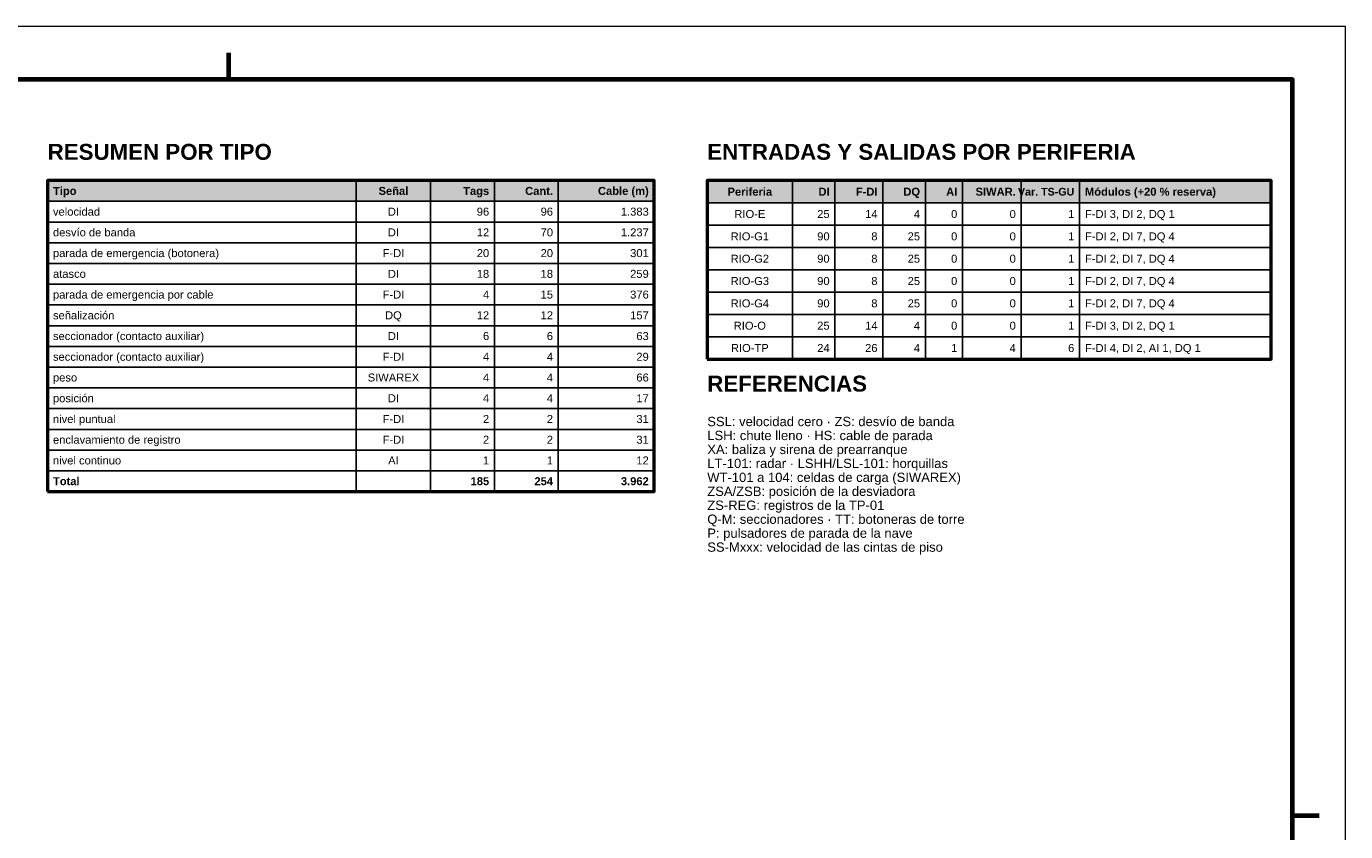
# Model space of a CAD drawing. Header units: millimetres. Extents: x 0 to 420, y 0 to 297.
# Tile 3 of 3: x 172 to 420, y 146 to 297. Entities that reach past the tile are written whole.
import ezdxf
from ezdxf.enums import TextEntityAlignment as Align

# ---------------------------------------------------------------- set-up
doc = ezdxf.new("R2010")
doc.units = ezdxf.units.MM
doc.header["$LTSCALE"] = 0.5
for name, color, linetype, lineweight in [('CONTORNO', 7, 'CONTINUOUS', 50), ('FINO', 7, 'CONTINUOUS', 25), ('HOJA', 8, 'CONTINUOUS', 13), ('RECUADRO', 7, 'CONTINUOUS', 70), ('RELLENO', 9, 'CONTINUOUS', 13), ('TEXTO', 7, 'CONTINUOUS', 25)]:
    doc.layers.add(name, color=color, linetype=linetype, lineweight=lineweight)
doc.styles.add('NEGRITA', font='arialbd.ttf')
doc.styles.get("Standard").update_dxf_attribs({"font": 'arial.ttf'})

msp = doc.modelspace()

# ---------------------------------------------------------------- hatches: boundary and pattern name
at = {"layer": 'RELLENO', "true_color": 0xe2e8ee}
for points in [[(176, 264.1), (290, 264.1), (290, 268), (176, 268)], [(300, 263.8), (406, 263.8), (406, 268), (300, 268)]]:
    msp.add_hatch(color=7, dxfattribs=at).paths.add_polyline_path(points)

# ---------------------------------------------------------------- linework, layer by layer
at = {"layer": 'CONTORNO'}
for points in [[(176, 209.5), (290, 209.5), (290, 268), (176, 268)], [(300, 234.4), (406, 234.4), (406, 268), (300, 268)]]:
    msp.add_lwpolyline(points, close=True, dxfattribs=at)
at = {"layer": 'FINO'}
for p, q in [((234, 268), (234, 209.5)), ((248, 268), (248, 209.5)), ((260, 268), (260, 209.5)), ((272, 268), (272, 209.5)), ((316, 268), (316, 234.4)), ((324, 268), (324, 234.4)), ((333, 268), (333, 234.4)), ((341, 268), (341, 234.4)), ((348, 268), (348, 234.4)), ((359, 268), (359, 234.4)), ((370, 268), (370, 234.4))]:
    msp.add_line(p, q, dxfattribs=at)
for points in [[(176, 264.1), (290, 264.1), (290, 268), (176, 268)], [(300, 263.8), (406, 263.8), (406, 268), (300, 268)], [(176, 260.2), (290, 260.2), (290, 264.1), (176, 264.1)], [(300, 259.6), (406, 259.6), (406, 263.8), (300, 263.8)], [(176, 256.3), (290, 256.3), (290, 260.2), (176, 260.2)], [(300, 255.4), (406, 255.4), (406, 259.6), (300, 259.6)], [(176, 252.4), (290, 252.4), (290, 256.3), (176, 256.3)], [(300, 251.2), (406, 251.2), (406, 255.4), (300, 255.4)], [(176, 248.5), (290, 248.5), (290, 252.4), (176, 252.4)], [(300, 247), (406, 247), (406, 251.2), (300, 251.2)], [(176, 244.6), (290, 244.6), (290, 248.5), (176, 248.5)], [(300, 242.8), (406, 242.8), (406, 247), (300, 247)], [(176, 240.7), (290, 240.7), (290, 244.6), (176, 244.6)], [(176, 236.8), (290, 236.8), (290, 240.7), (176, 240.7)], [(300, 238.6), (406, 238.6), (406, 242.8), (300, 242.8)], [(300, 234.4), (406, 234.4), (406, 238.6), (300, 238.6)], [(176, 232.9), (290, 232.9), (290, 236.8), (176, 236.8)], [(176, 229), (290, 229), (290, 232.9), (176, 232.9)], [(176, 225.1), (290, 225.1), (290, 229), (176, 229)], [(176, 221.2), (290, 221.2), (290, 225.1), (176, 225.1)], [(176, 217.3), (290, 217.3), (290, 221.2), (176, 221.2)], [(176, 213.4), (290, 213.4), (290, 217.3), (176, 217.3)], [(176, 209.5), (290, 209.5), (290, 213.4), (176, 213.4)]]:
    msp.add_lwpolyline(points, close=True, dxfattribs=at)
at = {"layer": 'HOJA'}
msp.add_lwpolyline([(0, 0), (420, 0), (420, 297), (0, 297)], close=True, dxfattribs=at)
at = {"layer": 'RECUADRO'}
for p, q in [((210, 292), (210, 287)), ((415, 148.5), (410, 148.5))]:
    msp.add_line(p, q, dxfattribs=at)
msp.add_lwpolyline([(20, 10), (410, 10), (410, 287), (20, 287)], close=True, dxfattribs=at)

# ---------------------------------------------------------------- texts
at = {"layer": 'TEXTO', "style": 'NEGRITA'}
for s, p in [('RESUMEN POR TIPO', (176, 271)), ('ENTRADAS Y SALIDAS POR PERIFERIA', (300, 271)), ('REFERENCIAS', (300, 227.4))]:
    msp.add_text(s, height=3, dxfattribs=at).set_placement(p, align=Align.BOTTOM_LEFT)
for s, p in [('Tipo', (177, 266.05)), ('Módulos (+20 % reserva)', (371, 265.9)), ('Total', (177, 211.45))]:
    msp.add_text(s, height=1.5, dxfattribs=at).set_placement(p, align=Align.MIDDLE_LEFT)
for s, p in [('Señal', (241, 266.05)), ('Periferia', (308, 265.9))]:
    msp.add_text(s, height=1.5, dxfattribs=at).set_placement(p, align=Align.MIDDLE_CENTER)
for s, height, p in [('Tags', 1.5, (259, 266.05)), ('Cant.', 1.5, (271, 266.05)), ('Cable (m)', 1.5, (289, 266.05)), ('DI', 1.5, (323, 265.9)), ('F-DI', 1.5, (332, 265.9)), ('DQ', 1.5, (340, 265.9)), ('AI', 1.5, (347, 265.9)), ('SIWAR.', 1.5, (358, 265.9)), ('Var. TS-GU', 1.4375, (369, 265.9)), ('185', 1.5, (259, 211.45)), ('254', 1.5, (271, 211.45)), ('3.962', 1.5, (289, 211.45))]:
    msp.add_text(s, height=height, dxfattribs=at).set_placement(p, align=Align.MIDDLE_RIGHT)
at = {"layer": 'TEXTO'}
for s, p in [('velocidad', (177, 262.15)), ('F-DI 3, DI 2, DQ 1', (371, 261.7)), ('desvío de banda', (177, 258.25)), ('F-DI 2, DI 7, DQ 4', (371, 257.5)), ('parada de emergencia (botonera)', (177, 254.35)), ('F-DI 2, DI 7, DQ 4', (371, 253.3)), ('atasco', (177, 250.45)), ('F-DI 2, DI 7, DQ 4', (371, 249.1)), ('parada de emergencia por cable', (177, 246.55)), ('F-DI 2, DI 7, DQ 4', (371, 244.9)), ('señalización', (177, 242.65)), ('F-DI 3, DI 2, DQ 1', (371, 240.7)), ('seccionador (contacto auxiliar)', (177, 238.75)), ('seccionador (contacto auxiliar)', (177, 234.85)), ('F-DI 4, DI 2, AI 1, DQ 1', (371, 236.5)), ('peso', (177, 230.95)), ('posición', (177, 227.05)), ('nivel puntual', (177, 223.15)), ('enclavamiento de registro', (177, 219.25)), ('nivel continuo', (177, 215.35))]:
    msp.add_text(s, height=1.5, dxfattribs=at).set_placement(p, align=Align.MIDDLE_LEFT)
for s, p in [('DI', (241, 262.15)), ('RIO-E', (308, 261.7)), ('DI', (241, 258.25)), ('RIO-G1', (308, 257.5)), ('F-DI', (241, 254.35)), ('RIO-G2', (308, 253.3)), ('DI', (241, 250.45)), ('RIO-G3', (308, 249.1)), ('F-DI', (241, 246.55)), ('RIO-G4', (308, 244.9)), ('DQ', (241, 242.65)), ('RIO-O', (308, 240.7)), ('DI', (241, 238.75)), ('F-DI', (241, 234.85)), ('RIO-TP', (308, 236.5)), ('SIWAREX', (241, 230.95)), ('DI', (241, 227.05)), ('F-DI', (241, 223.15)), ('F-DI', (241, 219.25)), ('AI', (241, 215.35))]:
    msp.add_text(s, height=1.5, dxfattribs=at).set_placement(p, align=Align.MIDDLE_CENTER)
for s, p in [('96', (259, 262.15)), ('96', (271, 262.15)), ('1.383', (289, 262.15)), ('25', (323, 261.7)), ('14', (332, 261.7)), ('4', (340, 261.7)), ('0', (347, 261.7)), ('0', (358, 261.7)), ('1', (369, 261.7)), ('12', (259, 258.25)), ('70', (271, 258.25)), ('1.237', (289, 258.25)), ('90', (323, 257.5)), ('8', (332, 257.5)), ('25', (340, 257.5)), ('0', (347, 257.5)), ('0', (358, 257.5)), ('1', (369, 257.5)), ('20', (259, 254.35)), ('20', (271, 254.35)), ('301', (289, 254.35)), ('90', (323, 253.3)), ('8', (332, 253.3)), ('25', (340, 253.3)), ('0', (347, 253.3)), ('0', (358, 253.3)), ('1', (369, 253.3)), ('18', (259, 250.45)), ('18', (271, 250.45)), ('259', (289, 250.45)), ('90', (323, 249.1)), ('8', (332, 249.1)), ('25', (340, 249.1)), ('0', (347, 249.1)), ('0', (358, 249.1)), ('1', (369, 249.1)), ('4', (259, 246.55)), ('15', (271, 246.55)), ('376', (289, 246.55)), ('90', (323, 244.9)), ('8', (332, 244.9)), ('25', (340, 244.9)), ('0', (347, 244.9)), ('0', (358, 244.9)), ('1', (369, 244.9)), ('12', (259, 242.65)), ('12', (271, 242.65)), ('157', (289, 242.65)), ('25', (323, 240.7)), ('14', (332, 240.7)), ('4', (340, 240.7)), ('0', (347, 240.7)), ('0', (358, 240.7)), ('1', (369, 240.7)), ('6', (259, 238.75)), ('6', (271, 238.75)), ('63', (289, 238.75)), ('4', (259, 234.85)), ('4', (271, 234.85)), ('29', (289, 234.85)), ('24', (323, 236.5)), ('26', (332, 236.5)), ('4', (340, 236.5)), ('1', (347, 236.5)), ('4', (358, 236.5)), ('6', (369, 236.5)), ('4', (259, 230.95)), ('4', (271, 230.95)), ('66', (289, 230.95)), ('4', (259, 227.05)), ('4', (271, 227.05)), ('17', (289, 227.05)), ('2', (259, 223.15)), ('2', (271, 223.15)), ('31', (289, 223.15)), ('2', (259, 219.25)), ('2', (271, 219.25)), ('31', (289, 219.25)), ('1', (259, 215.35)), ('1', (271, 215.35)), ('12', (289, 215.35))]:
    msp.add_text(s, height=1.5, dxfattribs=at).set_placement(p, align=Align.MIDDLE_RIGHT)
for s, p in [('SSL: velocidad cero · ZS: desvío de banda', (300, 223.55)), ('LSH: chute lleno · HS: cable de parada', (300, 220.925)), ('XA: baliza y sirena de prearranque', (300, 218.3)), ('LT-101: radar · LSHH/LSL-101: horquillas', (300, 215.675)), ('WT-101 a 104: celdas de carga (SIWAREX)', (300, 213.05)), ('ZSA/ZSB: posición de la desviadora', (300, 210.425)), ('ZS-REG: registros de la TP-01', (300, 207.8)), ('Q-M: seccionadores · TT: botoneras de torre', (300, 205.175)), ('P: pulsadores de parada de la nave', (300, 202.55)), ('SS-Mxxx: velocidad de las cintas de piso', (300, 199.925))]:
    msp.add_text(s, height=1.75, dxfattribs=at).set_placement(p, align=Align.TOP_LEFT)

doc.saveas('drawing.dxf')
